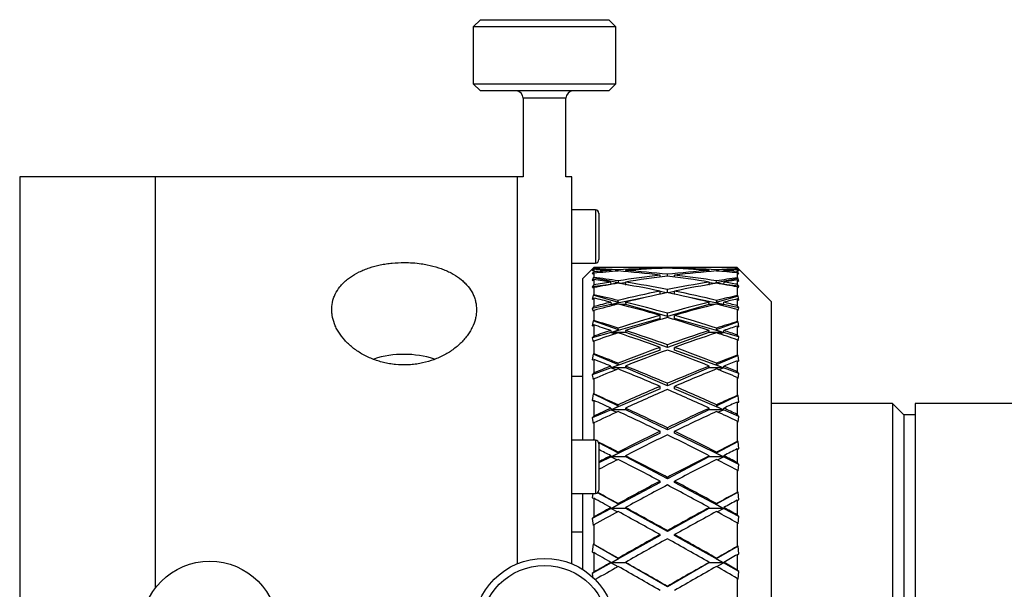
# Model space of a CAD drawing. Header units: inches. Extents: x 0.6 to 20.8, y 0.4 to 16.7.
# Tile 14 of 15: x 15.3 to 18, y 8.7 to 10.3. Entities that reach past the tile are written whole.
import ezdxf

# ---------------------------------------------------------------- set-up
doc = ezdxf.new("R2010")
doc.units = ezdxf.units.IN
doc.header["$MEASUREMENT"] = 0

msp = doc.modelspace()

# ---------------------------------------------------------------- linework, layer by layer
at = {"color": 7, "linetype": 'Continuous', "lineweight": 25}
for p, q in [((16.5792, 10.2926), (16.5595, 10.2729)), ((16.5792, 10.2926), (16.8921, 10.2926)), ((16.8921, 10.2926), (16.9335, 10.2926)), ((16.9532, 10.2729), (16.9335, 10.2926)), ((16.5595, 10.2729), (16.5595, 10.1155)), ((16.9072, 10.2729), (16.5595, 10.2729)), ((16.9532, 10.2729), (16.9072, 10.2729)), ((16.9532, 10.1155), (16.9532, 10.2729)), ((16.5595, 10.1155), (16.5792, 10.0958)), ((16.5595, 10.1155), (16.9532, 10.1155)), ((16.9335, 10.0958), (16.5792, 10.0958)), ((16.9335, 10.0958), (16.9532, 10.1155)), ((16.6973, 10.0761), (16.6973, 9.8584)), ((16.8154, 10.0761), (16.6973, 10.0761)), ((16.8154, 9.8584), (16.8154, 10.0761)), ((15.6813, 9.8584), (15.3063, 9.8584)), ((15.3063, 9.8584), (15.3063, 7.3584)), ((16.6813, 9.8584), (15.6813, 9.8584)), ((15.6813, 8.7233), (15.6813, 9.8584)), ((16.6973, 9.8584), (16.6813, 9.8584)), ((16.6813, 8.7904), (16.6813, 9.8584)), ((16.8313, 9.8584), (16.8154, 9.8584)), ((16.8313, 8.7904), (16.8313, 9.8584)), ((16.8967, 9.7679), (16.8313, 9.7679)), ((16.8967, 9.7677), (16.8313, 9.7677)), ((16.8967, 9.7679), (16.8967, 9.7677)), ((16.8967, 9.7677), (16.8967, 9.6205)), ((16.9065, 9.7581), (16.9065, 9.7579)), ((16.9065, 9.7579), (16.9065, 9.6303)), ((16.8313, 9.6205), (16.8967, 9.6205)), ((16.8882, 9.6042), (16.8623, 9.5784)), ((16.8923, 9.6084), (16.8882, 9.6043)), ((16.8882, 9.6043), (16.8908, 9.6066)), ((16.8908, 9.604), (16.8882, 9.5996)), ((16.8882, 9.5996), (16.8923, 9.6034)), ((16.8908, 9.6066), (16.8923, 9.6082)), ((16.8923, 9.6054), (16.8908, 9.604)), ((16.8994, 9.603), (16.8908, 9.604)), ((16.8923, 9.6082), (16.8923, 9.6054)), ((16.8923, 9.6034), (16.8923, 9.5965)), ((16.9913, 9.6084), (16.928, 9.6084)), ((17.1597, 9.6084), (17.0313, 9.6084)), ((17.0755, 9.6058), (17.0755, 9.6072)), ((17.0955, 9.6066), (17.0955, 9.6077)), ((17.1155, 9.6058), (17.1155, 9.6072)), ((17.2629, 9.6084), (17.1997, 9.6084)), ((17.2886, 9.6083), (17.2886, 9.605)), ((17.2886, 9.6083), (17.2908, 9.606)), ((17.2933, 9.6037), (17.2886, 9.6083)), ((17.2908, 9.6029), (17.2886, 9.605)), ((17.2886, 9.6028), (17.2886, 9.5973)), ((17.2886, 9.6028), (17.2933, 9.5985)), ((17.2908, 9.6029), (17.2887, 9.6027)), ((17.2908, 9.606), (17.2927, 9.6042)), ((17.2933, 9.5985), (17.2908, 9.6029)), ((17.3823, 9.5146), (17.2927, 9.6042)), ((16.8623, 9.1315), (16.8623, 9.5784)), ((16.8923, 9.5965), (16.8882, 9.5919)), ((16.8918, 9.5921), (16.8882, 9.5919)), ((16.8882, 9.5919), (16.8908, 9.5909)), ((16.8908, 9.58), (16.8882, 9.5723)), ((16.8882, 9.5723), (16.8923, 9.5756)), ((16.8908, 9.5909), (16.8923, 9.5926)), ((16.8923, 9.5812), (16.8908, 9.58)), ((16.9604, 9.5657), (16.8908, 9.58)), ((16.8923, 9.5926), (16.8923, 9.5812)), ((16.8923, 9.5756), (16.8923, 9.5602)), ((16.9396, 9.6003), (16.94, 9.5971)), ((16.9452, 9.5976), (16.9399, 9.5982)), ((16.96, 9.5987), (16.9596, 9.6017)), ((16.9796, 9.6003), (16.98, 9.5971)), ((17.0755, 9.5823), (17.0755, 9.5873)), ((17.0955, 9.5849), (17.0955, 9.5896)), ((17.1155, 9.5823), (17.1155, 9.5873)), ((17.2109, 9.5971), (17.2114, 9.6003)), ((17.2908, 9.5781), (17.2305, 9.5657)), ((17.2313, 9.6017), (17.2309, 9.5987)), ((17.2511, 9.5982), (17.2457, 9.5976)), ((17.2509, 9.5971), (17.2514, 9.6003)), ((17.2933, 9.5922), (17.2886, 9.5973)), ((17.2886, 9.5936), (17.2886, 9.5798)), ((17.2886, 9.5936), (17.2908, 9.5912)), ((17.2908, 9.5781), (17.2886, 9.5798)), ((17.2933, 9.5922), (17.2898, 9.5923)), ((17.2908, 9.5912), (17.2933, 9.5922)), ((17.2933, 9.5704), (17.2908, 9.5781)), ((16.9394, 9.5615), (16.8882, 9.5554)), ((16.8923, 9.5602), (16.8882, 9.5554)), ((16.8908, 9.551), (16.8923, 9.5528)), ((16.8923, 9.5528), (16.8923, 9.533)), ((16.9405, 9.5617), (16.9396, 9.5682)), ((16.9604, 9.5657), (16.9425, 9.562)), ((16.9596, 9.5714), (16.9604, 9.5657)), ((16.9799, 9.5662), (16.9634, 9.5643)), ((16.9791, 9.5616), (16.9805, 9.5616)), ((16.9805, 9.5616), (16.9796, 9.5682)), ((16.9895, 9.5598), (16.9805, 9.5616)), ((17.2104, 9.5616), (17.2015, 9.5598)), ((17.2114, 9.5682), (17.2104, 9.5616)), ((17.2104, 9.5616), (17.2119, 9.5616)), ((17.2275, 9.5643), (17.2111, 9.5662)), ((17.2305, 9.5657), (17.2313, 9.5714)), ((17.2484, 9.562), (17.2305, 9.5657)), ((17.2514, 9.5682), (17.2504, 9.5617)), ((17.2933, 9.5565), (17.2515, 9.5615)), ((17.2886, 9.5741), (17.2886, 9.562)), ((17.2886, 9.5741), (17.2933, 9.5704)), ((17.2933, 9.5565), (17.2886, 9.562)), ((17.2886, 9.5547), (17.2886, 9.5308)), ((17.2886, 9.5547), (17.2908, 9.5521)), ((17.2908, 9.5521), (17.2933, 9.5565)), ((16.8908, 9.532), (16.8882, 9.5213)), ((16.8882, 9.5213), (16.8923, 9.5239)), ((16.8923, 9.533), (16.8908, 9.532)), ((16.9604, 9.5121), (16.8908, 9.532)), ((16.8923, 9.5239), (16.8923, 9.5005)), ((17.0295, 9.5245), (16.9405, 9.5063)), ((17.0755, 9.5348), (17.0755, 9.5433)), ((17.0928, 9.5386), (17.0755, 9.5421)), ((17.0955, 9.5391), (17.0955, 9.5473)), ((17.1155, 9.5421), (17.0981, 9.5386)), ((17.1155, 9.5348), (17.1155, 9.5433)), ((17.2504, 9.5063), (17.1615, 9.5245)), ((17.2908, 9.5293), (17.2305, 9.5121)), ((17.2908, 9.5293), (17.2886, 9.5308)), ((17.2886, 9.5216), (17.2886, 9.5031)), ((17.2886, 9.5216), (17.2933, 9.5186)), ((17.2933, 9.5186), (17.2908, 9.5293)), ((16.9405, 9.5063), (16.8882, 9.4956)), ((16.8923, 9.5005), (16.8882, 9.4956)), ((16.8882, 9.4956), (16.8908, 9.4879)), ((16.9396, 9.5126), (16.9405, 9.5063)), ((16.9405, 9.5063), (16.9604, 9.5121)), ((16.9546, 9.5063), (16.9405, 9.5063)), ((16.9405, 9.5063), (16.9483, 9.5047)), ((16.9604, 9.5121), (16.9596, 9.5174)), ((16.9805, 9.5063), (16.9646, 9.5063)), ((16.9796, 9.5126), (16.9805, 9.5063)), ((17.0955, 9.4733), (16.9805, 9.5063)), ((17.2104, 9.5063), (17.0955, 9.4733)), ((17.2104, 9.5063), (17.2114, 9.5126)), ((17.2264, 9.5063), (17.2104, 9.5063)), ((17.2313, 9.5174), (17.2305, 9.5121)), ((17.2305, 9.5121), (17.2504, 9.5063)), ((17.2504, 9.5063), (17.2363, 9.5063)), ((17.2426, 9.5047), (17.2504, 9.5063)), ((17.2504, 9.5063), (17.2514, 9.5126)), ((17.2933, 9.4975), (17.2504, 9.5063)), ((17.2933, 9.4975), (17.2886, 9.5031)), ((17.2908, 9.4898), (17.2933, 9.4975)), ((17.3823, 9.5146), (17.3823, 9.4955)), ((17.3823, 9.4955), (17.3823, 7.7021)), ((16.8908, 9.4879), (16.8923, 9.4898)), ((16.8923, 9.4898), (16.8923, 9.4621)), ((17.0755, 9.4676), (16.9405, 9.4289)), ((17.0755, 9.4676), (17.0755, 9.4763)), ((17.0955, 9.4733), (17.0955, 9.4819)), ((17.1155, 9.4676), (17.1155, 9.4763)), ((17.2504, 9.4289), (17.1155, 9.4676)), ((17.2886, 9.4925), (17.2886, 9.459)), ((17.2886, 9.4925), (17.2908, 9.4898)), ((16.8908, 9.4613), (16.8882, 9.4478)), ((16.8882, 9.4478), (16.8923, 9.4497)), ((16.8923, 9.4621), (16.8908, 9.4613)), ((16.9604, 9.4362), (16.8908, 9.4613)), ((16.8923, 9.4497), (16.8923, 9.4189)), ((16.9604, 9.4362), (16.9596, 9.4411)), ((17.2908, 9.458), (17.2305, 9.4362)), ((17.2313, 9.4411), (17.2305, 9.4362)), ((17.2908, 9.458), (17.2886, 9.459)), ((17.2886, 9.4466), (17.2886, 9.4223)), ((17.2886, 9.4466), (17.2933, 9.4444)), ((17.2933, 9.4444), (17.2908, 9.458)), ((16.9405, 9.4289), (16.8882, 9.4139)), ((16.8923, 9.4189), (16.8882, 9.4139)), ((16.8882, 9.4139), (16.8908, 9.4031)), ((16.9396, 9.4346), (16.9405, 9.4289)), ((16.9405, 9.4289), (16.9604, 9.4362)), ((16.9805, 9.4289), (16.9405, 9.4289)), ((16.9405, 9.4289), (16.9521, 9.4255)), ((16.9796, 9.4346), (16.9805, 9.4289)), ((17.0955, 9.3873), (16.9805, 9.4289)), ((17.2104, 9.4289), (17.0955, 9.3873)), ((17.2104, 9.4289), (17.2114, 9.4346)), ((17.2504, 9.4289), (17.2104, 9.4289)), ((17.2305, 9.4362), (17.2504, 9.4289)), ((17.2389, 9.4255), (17.2504, 9.4289)), ((17.2504, 9.4289), (17.2514, 9.4346)), ((17.2933, 9.4166), (17.2504, 9.4289)), ((17.2933, 9.4166), (17.2886, 9.4223)), ((17.2908, 9.4058), (17.2933, 9.4166)), ((16.8908, 9.4031), (16.8923, 9.405)), ((16.8923, 9.405), (16.8923, 9.3701)), ((17.0755, 9.3801), (17.0755, 9.3879)), ((17.0955, 9.3873), (17.0955, 9.395)), ((17.1155, 9.3801), (17.1155, 9.3879)), ((17.2886, 9.4085), (17.2886, 9.3663)), ((17.2886, 9.4085), (17.2908, 9.4058)), ((16.8908, 9.3696), (16.8882, 9.3536)), ((16.8923, 9.3701), (16.8908, 9.3696)), ((16.9604, 9.3399), (16.8908, 9.3696)), ((17.0755, 9.3801), (16.9405, 9.3313)), ((17.2504, 9.3313), (17.1155, 9.3801)), ((17.2908, 9.3656), (17.2305, 9.3399)), ((17.2908, 9.3656), (17.2886, 9.3663)), ((17.2933, 9.3496), (17.2908, 9.3656)), ((16.8882, 9.3536), (16.8923, 9.3548)), ((16.9405, 9.3313), (16.8882, 9.3123)), ((16.8923, 9.3548), (16.8923, 9.3173)), ((16.9396, 9.3363), (16.9405, 9.3313)), ((16.9405, 9.3313), (16.9604, 9.3399)), ((16.9805, 9.3313), (16.9405, 9.3313)), ((16.9405, 9.3313), (16.9543, 9.3262)), ((16.9604, 9.3399), (16.9596, 9.3442)), ((16.9796, 9.3363), (16.9805, 9.3313)), ((17.0955, 9.2821), (16.9805, 9.3313)), ((17.2104, 9.3313), (17.0955, 9.2821)), ((17.2104, 9.3313), (17.2114, 9.3363)), ((17.2504, 9.3313), (17.2104, 9.3313)), ((17.2313, 9.3442), (17.2305, 9.3399)), ((17.2305, 9.3399), (17.2504, 9.3313)), ((17.2366, 9.3262), (17.2504, 9.3313)), ((17.2504, 9.3313), (17.2514, 9.3363)), ((17.2933, 9.3158), (17.2504, 9.3313)), ((17.2886, 9.3509), (17.2886, 9.3213)), ((17.2886, 9.3509), (17.2933, 9.3496)), ((16.8313, 9.3084), (16.8623, 9.3084)), ((16.8923, 9.3173), (16.8882, 9.3123)), ((16.8882, 9.3123), (16.8908, 9.2988)), ((17.2933, 9.3158), (17.2886, 9.3213)), ((17.2886, 9.3049), (17.2886, 9.2549)), ((17.2886, 9.3049), (17.2908, 9.3022)), ((17.2908, 9.3022), (17.2933, 9.3158)), ((16.8908, 9.2988), (16.8923, 9.3007)), ((16.8923, 9.3007), (16.8923, 9.2593)), ((17.0755, 9.2736), (17.0755, 9.2803)), ((17.0955, 9.2821), (17.0955, 9.2888)), ((17.1155, 9.2736), (17.1155, 9.2803)), ((16.8908, 9.2592), (16.8882, 9.2411)), ((16.8923, 9.2593), (16.8908, 9.2592)), ((16.9604, 9.2256), (16.8908, 9.2592)), ((17.0755, 9.2736), (16.9405, 9.2158)), ((17.2504, 9.2158), (17.1155, 9.2736)), ((17.2908, 9.2547), (17.2305, 9.2256)), ((17.2908, 9.2547), (17.2886, 9.2549)), ((17.2933, 9.2366), (17.2908, 9.2547)), ((16.8882, 9.2411), (16.8923, 9.2415)), ((16.8923, 9.2415), (16.8923, 9.1982)), ((16.9405, 9.2158), (16.9604, 9.2256)), ((16.9604, 9.2256), (16.9596, 9.2292)), ((17.2313, 9.2292), (17.2305, 9.2256)), ((17.2305, 9.2256), (17.2504, 9.2158)), ((17.2886, 9.237), (17.2886, 9.2029)), ((17.2886, 9.237), (17.2933, 9.2366)), ((17.7172, 9.2334), (17.3823, 9.2334)), ((17.7484, 9.2021), (17.7172, 9.2334)), ((17.7172, 9.2334), (17.7172, 7.9834)), ((18.1328, 9.2334), (17.7797, 9.2334)), ((17.7797, 9.2334), (17.7797, 7.9834)), ((16.9405, 9.2158), (16.8882, 9.1935)), ((16.8923, 9.1982), (16.8882, 9.1935)), ((16.9396, 9.2201), (16.9405, 9.2158)), ((16.9805, 9.2158), (16.9405, 9.2158)), ((16.9405, 9.2158), (16.9559, 9.2092)), ((16.9796, 9.2201), (16.9805, 9.2158)), ((17.0955, 9.1603), (16.9805, 9.2158)), ((17.2104, 9.2158), (17.0955, 9.1603)), ((17.2104, 9.2158), (17.2114, 9.2201)), ((17.2504, 9.2158), (17.2104, 9.2158)), ((17.235, 9.2092), (17.2504, 9.2158)), ((17.2504, 9.2158), (17.2514, 9.2201)), ((17.2933, 9.1975), (17.2504, 9.2158)), ((17.2933, 9.1975), (17.2886, 9.2029)), ((17.2908, 9.1815), (17.2933, 9.1975)), ((17.7797, 9.2021), (17.7484, 9.2021)), ((17.7484, 9.2021), (17.7484, 8.0146)), ((16.8882, 9.1935), (16.8908, 9.1775)), ((16.8908, 9.1775), (16.8923, 9.1793)), ((16.8923, 9.1793), (16.8923, 9.1326)), ((17.2886, 9.184), (17.2886, 9.1276)), ((17.2886, 9.184), (17.2908, 9.1815)), ((17.0755, 9.1507), (16.9405, 9.0855)), ((17.0755, 9.1507), (17.0755, 9.1561)), ((17.0955, 9.1603), (17.0955, 9.1658)), ((17.1155, 9.1507), (17.1155, 9.1561)), ((17.2504, 9.0855), (17.1155, 9.1507)), ((16.8967, 9.1315), (16.8313, 9.1315)), ((16.8923, 9.1326), (16.8908, 9.1327)), ((16.8931, 9.1315), (16.8908, 9.1327)), ((16.8967, 9.1315), (16.8967, 8.9843)), ((16.9604, 9.0961), (16.9061, 9.1247)), ((16.9065, 9.1217), (16.9065, 8.9941)), ((17.2908, 9.1278), (17.2305, 9.0961)), ((17.2908, 9.1278), (17.2886, 9.1276)), ((17.2933, 9.108), (17.2908, 9.1278)), ((16.9405, 9.0855), (16.9065, 9.0691)), ((16.9396, 9.0888), (16.9405, 9.0855)), ((16.9405, 9.0855), (16.9604, 9.0961)), ((16.9805, 9.0855), (16.9405, 9.0855)), ((16.9405, 9.0855), (16.9571, 9.0774)), ((16.9604, 9.0961), (16.9596, 9.0989)), ((16.9796, 9.0888), (16.9805, 9.0855)), ((17.0955, 9.0249), (16.9805, 9.0855)), ((17.2104, 9.0855), (17.0955, 9.0249)), ((17.2104, 9.0855), (17.2114, 9.0888)), ((17.2504, 9.0855), (17.2104, 9.0855)), ((17.2313, 9.0989), (17.2305, 9.0961)), ((17.2305, 9.0961), (17.2504, 9.0855)), ((17.2338, 9.0774), (17.2504, 9.0855)), ((17.2504, 9.0855), (17.2514, 9.0888)), ((17.2933, 9.0648), (17.2504, 9.0855)), ((17.2886, 9.1076), (17.2933, 9.108)), ((17.2886, 9.1076), (17.2886, 9.0698)), ((17.2933, 9.0648), (17.2886, 9.0698)), ((17.2908, 9.0466), (17.2933, 9.0648)), ((17.2886, 9.049), (17.2886, 8.9875)), ((17.2886, 9.049), (17.2908, 9.0466)), ((17.0755, 9.0144), (16.9405, 8.9434)), ((17.0755, 9.0144), (17.0755, 9.0185)), ((17.0955, 9.0249), (17.0955, 9.029)), ((17.1155, 9.0144), (17.1155, 9.0185)), ((17.2504, 8.9434), (17.1155, 9.0144)), ((16.8313, 8.9843), (16.8967, 8.9843)), ((16.8623, 8.7742), (16.8623, 8.9843)), ((16.8897, 8.9843), (16.8882, 8.9725)), ((16.9604, 8.9546), (16.903, 8.9865)), ((17.2908, 8.9881), (17.2305, 8.9546)), ((17.2908, 8.9881), (17.2886, 8.9875)), ((17.2933, 8.9672), (17.2908, 8.9881)), ((16.8882, 8.9725), (16.8923, 8.9713)), ((16.8923, 8.9713), (16.8923, 8.9198)), ((16.9405, 8.9434), (16.9604, 8.9546)), ((16.9604, 8.9546), (16.9596, 8.9566)), ((17.2313, 8.9566), (17.2305, 8.9546)), ((17.2305, 8.9546), (17.2504, 8.9434)), ((17.2886, 8.9659), (17.2933, 8.9672)), ((17.2886, 8.9659), (17.2886, 8.9253)), ((16.9405, 8.9434), (16.8882, 8.9158)), ((16.9396, 8.9457), (16.9405, 8.9434)), ((16.9805, 8.9434), (16.9405, 8.9434)), ((16.9405, 8.9434), (16.9581, 8.934)), ((16.9796, 8.9457), (16.9805, 8.9434)), ((17.0955, 8.8793), (16.9805, 8.9434)), ((17.2104, 8.9434), (17.0955, 8.8793)), ((17.2104, 8.9434), (17.2114, 8.9457)), ((17.2504, 8.9434), (17.2104, 8.9434)), ((17.2328, 8.934), (17.2504, 8.9434)), ((17.2504, 8.9434), (17.2514, 8.9457)), ((17.2933, 8.9208), (17.2504, 8.9434)), ((17.2933, 8.9208), (17.2886, 8.9253)), ((16.8923, 8.9198), (16.8882, 8.9158)), ((16.8882, 8.9158), (16.8908, 8.8961)), ((16.8908, 8.8961), (16.8923, 8.8976)), ((16.8923, 8.8976), (16.8923, 8.8438)), ((17.2886, 8.9032), (17.2886, 8.8381)), ((17.2886, 8.9032), (17.2908, 8.901)), ((17.2908, 8.901), (17.2933, 8.9208)), ((16.8623, 8.8776), (16.8313, 8.8776)), ((17.0755, 8.8682), (16.9405, 8.793)), ((17.0755, 8.8682), (17.0755, 8.8708)), ((17.0955, 8.8793), (17.0955, 8.8819)), ((17.1155, 8.8682), (17.1155, 8.8708)), ((17.2504, 8.793), (17.1155, 8.8682)), ((16.8908, 8.8445), (16.8882, 8.823)), ((16.8923, 8.8438), (16.8908, 8.8445)), ((16.9604, 8.8045), (16.8908, 8.8445)), ((16.8882, 8.823), (16.8923, 8.8211)), ((16.8923, 8.8211), (16.8923, 8.7673)), ((17.2908, 8.8391), (17.2305, 8.8045)), ((17.2908, 8.8391), (17.2886, 8.8381)), ((17.2886, 8.8154), (17.2933, 8.8176)), ((17.2886, 8.8154), (17.2886, 8.773)), ((17.2933, 8.8176), (17.2908, 8.8391)), ((16.9405, 8.793), (16.8882, 8.7639)), ((16.9396, 8.7943), (16.9405, 8.793)), ((16.9405, 8.793), (16.9604, 8.8045)), ((16.9805, 8.793), (16.9405, 8.793)), ((16.9405, 8.793), (16.959, 8.7826)), ((16.9604, 8.8045), (16.9596, 8.8056)), ((16.9796, 8.7943), (16.9805, 8.793)), ((17.0955, 8.727), (16.9805, 8.793)), ((17.2104, 8.793), (17.0955, 8.727)), ((17.2104, 8.793), (17.2114, 8.7943)), ((17.2504, 8.793), (17.2104, 8.793)), ((17.2313, 8.8056), (17.2305, 8.8045)), ((17.2305, 8.8045), (17.2504, 8.793)), ((17.2319, 8.7826), (17.2504, 8.793)), ((17.2504, 8.793), (17.2514, 8.7943)), ((17.2933, 8.7691), (17.2504, 8.793)), ((16.8923, 8.7673), (16.8882, 8.7639)), ((16.8882, 8.7639), (16.8899, 8.7504)), ((17.2933, 8.7691), (17.2886, 8.773)), ((17.2908, 8.7482), (17.2933, 8.7691)), ((17.2886, 8.7501), (17.2886, 8.683)), ((17.2886, 8.7501), (17.2908, 8.7482)), ((17.0955, 8.727), (17.0955, 8.7281))]:
    msp.add_line(p, q, dxfattribs=at)
for centre, radius in [((15.8313, 8.6084), 0.189), ((16.7563, 8.6084), 0.1969), ((16.7563, 8.6084), 0.1772)]:
    msp.add_circle(centre, radius, dxfattribs=at)
for centre, radius, start, end in [((16.6776, 10.0761), 0.0197, 0, 90), ((16.8351, 10.0761), 0.0197, 90, 180), ((16.8967, 9.7581), 0.00984, 0, 90), ((16.8967, 9.7579), 0.00984, 0, 90), ((16.8967, 9.6303), 0.00984, 270, 0), ((16.3683, 9.0948), 0.2739, 72.2303, 107.7438), ((16.8967, 9.1217), 0.00984, 0, 90), ((16.8967, 8.9941), 0.00984, 270, 0)]:
    msp.add_arc(centre, radius, start, end, dxfattribs=at)
for centre, major_axis, ratio, start_param, end_param in [((17.1155, 8.6084), (1.7296, -0.1607), 0.570645, 1.732223, 1.752955), ((17.0755, 8.6084), (1.7296, -0.1607), 0.570645, 1.720607, 1.7297), ((17.1155, 8.6084), (1.7243, -0.296), 0.553962, 1.75574, 1.794797), ((17.0755, 8.6084), (1.7243, -0.296), 0.553962, 1.744157, 1.771542), ((17.0755, 8.6084), (1.7315, 0.0728), 0.575988, 1.546595, 1.613552), ((17.1155, 8.6084), (1.7315, 0.0728), 0.575988, 1.558143, 1.625135), ((17.0755, 8.6084), (1.7315, -0.0728), 0.575988, 1.594997, 1.643628), ((17.1155, 8.6084), (1.7315, -0.0728), 0.575988, 1.606545, 1.655189), ((17.0755, 8.6084), (1.7315, 0.0728), 0.575988, 1.486403, 1.535048), ((17.0755, 8.6084), (1.7315, -0.0728), 0.575988, 1.516458, 1.58345), ((17.1155, 8.6084), (1.7315, 0.0728), 0.575988, 1.497964, 1.546595), ((17.1155, 8.6084), (1.7315, -0.0728), 0.575988, 1.528041, 1.594997), ((17.0755, 8.6084), (1.7243, 0.296), 0.553962, 1.352615, 1.385853), ((17.1155, 8.6084), (1.7243, 0.296), 0.553962, 1.375855, 1.397436), ((17.0755, 8.6084), (1.7296, 0.1607), 0.570645, 1.394458, 1.40937), ((17.1155, 8.6084), (1.7296, 0.1607), 0.570645, 1.417697, 1.420985), ((17.0755, 8.6084), (1.7315, 0.0728), 0.575988, 1.625135, 1.652521), ((17.1155, 8.6084), (1.7315, 0.0728), 0.575988, 1.636718, 1.675776), ((17.1155, 8.6084), (1.7143, -0.4847), 0.510211, 1.8042, 1.843258), ((17.0755, 8.6084), (1.7143, -0.4847), 0.510211, 1.792617, 1.820003), ((17.0755, 8.6084), (1.7243, -0.296), 0.553962, 1.665617, 1.732574), ((17.0755, 8.6084), (1.7243, 0.296), 0.553962, 1.475976, 1.542933), ((17.1155, 8.6084), (1.7243, -0.296), 0.553962, 1.677164, 1.744157), ((17.1155, 8.6084), (1.7243, 0.296), 0.553962, 1.487523, 1.554516), ((17.0755, 8.6084), (1.7243, 0.296), 0.553962, 1.397436, 1.464429), ((17.0755, 8.6084), (1.7243, -0.296), 0.553962, 1.587077, 1.65407), ((17.1155, 8.6084), (1.7243, 0.296), 0.553962, 1.409019, 1.475976), ((17.1155, 8.6084), (1.7243, -0.296), 0.553962, 1.59866, 1.665617), ((17.0755, 8.6084), (1.7315, -0.0728), 0.575988, 1.471637, 1.504875), ((17.0755, 8.6084), (1.7143, 0.4847), 0.510211, 1.304155, 1.337392), ((17.1155, 8.6084), (1.7315, -0.0728), 0.575988, 1.494876, 1.516458), ((17.0755, 8.6084), (1.7243, 0.296), 0.553962, 1.554516, 1.581901), ((17.1155, 8.6084), (1.7243, 0.296), 0.553962, 1.566099, 1.605156), ((17.0755, 8.6084), (1.7143, -0.4847), 0.510211, 1.714078, 1.781034), ((17.1155, 8.6084), (1.7143, -0.4847), 0.510211, 1.725625, 1.792617), ((17.0755, 8.6084), (1.7143, 0.4847), 0.510211, 1.348975, 1.415968), ((17.1155, 8.6084), (1.7143, 0.4847), 0.510211, 1.360558, 1.427515), ((17.0755, 8.6084), (1.7243, -0.296), 0.553962, 1.542256, 1.575494), ((17.1155, 8.6084), (1.7143, 0.4847), 0.510211, 1.327394, 1.348975), ((17.1155, 8.6084), (1.7243, -0.296), 0.553962, 1.565496, 1.587077), ((17.1155, 8.6084), (1.7081, -0.6337), 0.452884, 1.827383, 1.866441), ((17.0755, 8.6084), (1.7081, -0.6337), 0.452884, 1.8158, 1.843186), ((17.0755, 8.6084), (1.7143, 0.4847), 0.510211, 1.427515, 1.494472), ((17.1155, 8.6084), (1.7143, 0.4847), 0.510211, 1.439062, 1.506055), ((17.0755, 8.6084), (1.7143, -0.4847), 0.510211, 1.635538, 1.70253), ((17.1155, 8.6084), (1.7143, -0.4847), 0.510211, 1.647121, 1.714078), ((17.0755, 8.6084), (1.7081, 0.6337), 0.452884, 1.280972, 1.314209), ((17.1155, 8.6084), (1.7081, 0.6337), 0.452884, 1.304211, 1.325792), ((17.0755, 8.6084), (1.7143, 0.4847), 0.510211, 1.506055, 1.53344), ((17.1155, 8.6084), (1.7143, 0.4847), 0.510211, 1.517638, 1.556695), ((17.0755, 8.6084), (1.7081, -0.6337), 0.452884, 1.737261, 1.804218), ((17.1155, 8.6084), (1.7081, -0.6337), 0.452884, 1.748808, 1.8158), ((17.0755, 8.6084), (1.7081, 0.6337), 0.452884, 1.325792, 1.392785), ((17.1155, 8.6084), (1.7081, 0.6337), 0.452884, 1.337375, 1.404332), ((17.0755, 8.6084), (1.7143, -0.4847), 0.510211, 1.590717, 1.623955), ((17.1155, 8.6084), (1.7143, -0.4847), 0.510211, 1.613957, 1.635538), ((17.0755, 8.6084), (1.7081, 0.6337), 0.452884, 1.404332, 1.471289), ((17.1155, 8.6084), (1.7081, 0.6337), 0.452884, 1.415879, 1.482872), ((17.0755, 8.6084), (1.7081, -0.6337), 0.452884, 1.658721, 1.725713), ((17.1155, 8.6084), (1.7081, -0.6337), 0.452884, 1.670304, 1.737261), ((17.1155, 8.6084), (1.7075, -0.7484), 0.388462, 1.829559, 1.868616), ((17.0755, 8.6084), (1.7075, -0.7484), 0.388462, 1.817976, 1.845361), ((17.0755, 8.6084), (1.7075, 0.7484), 0.388462, 1.278796, 1.312034), ((17.1155, 8.6084), (1.7075, 0.7484), 0.388462, 1.302036, 1.323617), ((17.0755, 8.6084), (1.7081, 0.6337), 0.452884, 1.482872, 1.510257), ((17.1155, 8.6084), (1.7081, 0.6337), 0.452884, 1.494455, 1.533512), ((17.0755, 8.6084), (1.7075, -0.7484), 0.388462, 1.739436, 1.806393), ((17.1155, 8.6084), (1.7075, -0.7484), 0.388462, 1.750983, 1.817976), ((17.0755, 8.6084), (1.7075, 0.7484), 0.388462, 1.323617, 1.390609), ((17.1155, 8.6084), (1.7075, 0.7484), 0.388462, 1.3352, 1.402157), ((17.0755, 8.6084), (1.7081, -0.6337), 0.452884, 1.6139, 1.647138), ((17.1155, 8.6084), (1.7081, -0.6337), 0.452884, 1.63714, 1.658721), ((17.0755, 8.6084), (1.7075, 0.7484), 0.388462, 1.402157, 1.469114), ((17.1155, 8.6084), (1.7075, -0.7484), 0.388462, 1.672479, 1.739436), ((17.1155, 8.6084), (1.7112, -0.8357), 0.3209, 1.816385, 1.855443), ((17.1155, 8.6084), (1.7075, 0.7484), 0.388462, 1.413704, 1.480696), ((17.0755, 8.6084), (1.7075, -0.7484), 0.388462, 1.660896, 1.727889), ((17.0755, 8.6084), (1.7112, 0.8357), 0.3209, 1.29197, 1.325207), ((17.0755, 8.6084), (1.7112, -0.8357), 0.3209, 1.804802, 1.832188), ((17.0755, 8.6084), (1.7075, 0.7484), 0.388462, 1.480696, 1.508082), ((17.1155, 8.6084), (1.7112, -0.8357), 0.3209, 1.73781, 1.804802), ((17.0755, 8.6084), (1.7112, 0.8357), 0.3209, 1.33679, 1.403783), ((17.1155, 8.6084), (1.7112, 0.8357), 0.3209, 1.315209, 1.33679), ((17.1155, 8.6084), (1.7075, -0.7484), 0.388462, 1.639315, 1.660896), ((17.1155, 8.6084), (1.7075, 0.7484), 0.388462, 1.492279, 1.531337), ((17.0755, 8.6084), (1.7112, -0.8357), 0.3209, 1.726262, 1.793219), ((17.1155, 8.6084), (1.7112, 0.8357), 0.3209, 1.348373, 1.41533), ((17.0755, 8.6084), (1.7075, -0.7484), 0.388462, 1.616076, 1.649313), ((17.0755, 8.6084), (1.7112, 0.8357), 0.3209, 1.41533, 1.482287), ((17.1155, 8.6084), (1.7112, -0.8357), 0.3209, 1.659306, 1.726262), ((17.1155, 8.6084), (1.7171, -0.9013), 0.252285, 1.79258, 1.831637), ((17.1155, 8.6084), (1.7112, 0.8357), 0.3209, 1.426877, 1.49387), ((17.0755, 8.6084), (1.7112, -0.8357), 0.3209, 1.647723, 1.714715), ((17.0755, 8.6084), (1.7171, 0.9013), 0.252285, 1.315775, 1.349013), ((17.0755, 8.6084), (1.7171, -0.9013), 0.252285, 1.780997, 1.808382), ((17.1155, 8.6084), (1.7171, 0.9013), 0.252285, 1.339015, 1.360596), ((17.0755, 8.6084), (1.7112, 0.8357), 0.3209, 1.49387, 1.521255), ((17.1155, 8.6084), (1.7112, 0.8357), 0.3209, 1.505453, 1.54451), ((17.0755, 8.6084), (1.7171, -0.9013), 0.252285, 1.702457, 1.769414), ((17.1155, 8.6084), (1.7171, -0.9013), 0.252285, 1.714004, 1.780997), ((17.0755, 8.6084), (1.7171, 0.9013), 0.252285, 1.360596, 1.427588), ((17.1155, 8.6084), (1.7171, 0.9013), 0.252285, 1.372179, 1.439135), ((17.0755, 8.6084), (1.7112, -0.8357), 0.3209, 1.602902, 1.63614), ((17.1155, 8.6084), (1.7112, -0.8357), 0.3209, 1.626142, 1.647723), ((17.0755, 8.6084), (1.7171, 0.9013), 0.252285, 1.439135, 1.506092), ((17.1155, 8.6084), (1.7171, 0.9013), 0.252285, 1.450683, 1.517675), ((17.0755, 8.6084), (1.7171, -0.9013), 0.252285, 1.623917, 1.69091), ((17.1155, 8.6084), (1.7171, -0.9013), 0.252285, 1.6355, 1.702457), ((17.1155, 8.6084), (1.7233, -0.9486), 0.183581, 1.799427, 1.800694), ((17.1155, 8.6084), (1.7233, -0.9486), 0.183581, 1.761636, 1.793031), ((17.0755, 8.6084), (1.7233, 0.9486), 0.183581, 1.346719, 1.379956), ((17.0755, 8.6084), (1.7233, -0.9486), 0.183581, 1.750053, 1.769199), ((17.0755, 8.6084), (1.7171, 0.9013), 0.252285, 1.517675, 1.536821), ((17.1155, 8.6084), (1.7233, -0.9486), 0.183581, 1.683061, 1.750053), ((17.0755, 8.6084), (1.7233, 0.9486), 0.183581, 1.391539, 1.458532), ((17.1155, 8.6084), (1.7233, 0.9486), 0.183581, 1.369958, 1.391539), ((17.1155, 8.6084), (1.7171, -0.9013), 0.252285, 1.602336, 1.623917), ((17.1155, 8.6084), (1.7171, 0.9013), 0.252285, 1.529258, 1.560055), ((17.0755, 8.6084), (1.7233, -0.9486), 0.183581, 1.671513, 1.73847), ((17.1155, 8.6084), (1.7233, 0.9486), 0.183581, 1.403122, 1.470079), ((17.0755, 8.6084), (1.7171, -0.9013), 0.252285, 1.579097, 1.612334), ((17.0755, 8.6084), (1.7233, 0.9486), 0.183581, 1.470079, 1.537036), ((17.1155, 8.6084), (1.7233, 0.9486), 0.183581, 1.481626, 1.548619), ((17.0755, 8.6084), (1.7233, -0.9486), 0.183581, 1.592974, 1.659966), ((17.1155, 8.6084), (1.7233, -0.9486), 0.183581, 1.604557, 1.671513), ((17.1155, 8.6084), (1.7284, -0.98), 0.115137, 1.72611, 1.758706), ((17.0755, 8.6084), (1.7284, 0.98), 0.115137, 1.382245, 1.415482), ((17.0755, 8.6084), (1.7284, -0.98), 0.115137, 1.714527, 1.741913), ((17.1155, 8.6084), (1.7284, 0.98), 0.115137, 1.405484, 1.427065), ((17.0755, 8.6084), (1.7233, 0.9486), 0.183581, 1.548619, 1.576004), ((17.1155, 8.6084), (1.7233, 0.9486), 0.183581, 1.560202, 1.599259), ((17.0755, 8.6084), (1.7284, -0.98), 0.115137, 1.635987, 1.702944), ((17.1155, 8.6084), (1.7284, -0.98), 0.115137, 1.647535, 1.714527), ((17.0755, 8.6084), (1.7284, 0.98), 0.115137, 1.427065, 1.494058), ((17.1155, 8.6084), (1.7284, 0.98), 0.115137, 1.438648, 1.505605), ((17.0755, 8.6084), (1.7233, -0.9486), 0.183581, 1.548153, 1.581391), ((17.1155, 8.6084), (1.7233, -0.9486), 0.183581, 1.571392, 1.592974), ((17.0755, 8.6084), (1.7284, 0.98), 0.115137, 1.505605, 1.572562), ((17.1155, 8.6084), (1.7284, -0.98), 0.115137, 1.569031, 1.635987), ((17.1155, 8.6084), (1.7314, -0.9967), 0.046971, 1.687951, 1.727009), ((17.1155, 8.6084), (1.7284, 0.98), 0.115137, 1.517153, 1.584145), ((17.0755, 8.6084), (1.7284, -0.98), 0.115137, 1.557448, 1.62444), ((17.0755, 8.6084), (1.7314, -0.9967), 0.046971, 1.676368, 1.703754), ((17.0755, 8.6084), (1.7314, 0.9967), 0.046971, 1.420404, 1.453641), ((17.1155, 8.6084), (1.7314, 0.9967), 0.046971, 1.443643, 1.465224), ((17.0755, 8.6084), (1.7284, 0.98), 0.115137, 1.584145, 1.61153), ((17.1155, 8.6084), (1.7314, -0.9967), 0.046971, 1.609376, 1.676368), ((17.0755, 8.6084), (1.7314, 0.9967), 0.046971, 1.465224, 1.532217), ((17.1155, 8.6084), (1.7284, -0.98), 0.115137, 1.535866, 1.557448), ((17.1155, 8.6084), (1.7284, 0.98), 0.115137, 1.595728, 1.632402), ((17.0755, 8.6084), (1.7314, -0.9967), 0.046971, 1.597829, 1.664785), ((17.1155, 8.6084), (1.7314, 0.9967), 0.046971, 1.476807, 1.543764), ((17.0755, 8.6084), (1.7284, -0.98), 0.115137, 1.512627, 1.545865)]:
    msp.add_ellipse(centre, major_axis=major_axis, ratio=ratio, start_param=start_param, end_param=end_param, dxfattribs=at)
for points, knots in [([(16.3683, 9.6223), (16.3573, 9.622), (16.3406, 9.6215), (16.3188, 9.6187), (16.2974, 9.6149), (16.2769, 9.6094), (16.2579, 9.6024), (16.2398, 9.5944), (16.2233, 9.5848), (16.209, 9.5739), (16.1994, 9.565), (16.1881, 9.5523), (16.1793, 9.5384), (16.1718, 9.52), (16.1686, 9.5046), (16.1682, 9.4888), (16.1697, 9.4729), (16.1739, 9.4568), (16.1808, 9.4412), (16.1895, 9.4258), (16.2007, 9.411), (16.2142, 9.3972), (16.2255, 9.3875), (16.2377, 9.3784), (16.2509, 9.3701), (16.2651, 9.3626), (16.28, 9.356), (16.2954, 9.3505), (16.3113, 9.346), (16.3279, 9.3426), (16.3501, 9.3397), (16.3726, 9.339), (16.3948, 9.3407), (16.4168, 9.3439), (16.4381, 9.3493), (16.4583, 9.3567), (16.4778, 9.3654), (16.4958, 9.376), (16.512, 9.3882), (16.5232, 9.398), (16.5334, 9.4084), (16.5423, 9.4194), (16.5501, 9.4309), (16.5587, 9.4465), (16.5646, 9.4626), (16.5677, 9.4788), (16.5689, 9.4947), (16.5672, 9.5104), (16.5628, 9.5253), (16.5566, 9.5398), (16.5478, 9.5533), (16.5365, 9.5658), (16.5237, 9.5774), (16.5085, 9.5879), (16.4914, 9.5969), (16.4777, 9.6029), (16.4583, 9.6099), (16.4375, 9.6153), (16.4135, 9.6194), (16.3922, 9.6218), (16.3763, 9.6221), (16.3683, 9.6223)], [0, 0, 0, 0, 0.026312, 0.039669, 0.053221, 0.079553, 0.09288, 0.106421, 0.132965, 0.146399, 0.160052, 0.173297, 0.200242, 0.213977, 0.24043, 0.253823, 0.267441, 0.293658, 0.306928, 0.320414, 0.346748, 0.360075, 0.373615, 0.386881, 0.400239, 0.41374, 0.427437, 0.440711, 0.454079, 0.467594, 0.481311, 0.507661, 0.521002, 0.534565, 0.56077, 0.574033, 0.58751, 0.613941, 0.627318, 0.64091, 0.654202, 0.667587, 0.681116, 0.694845, 0.721383, 0.734857, 0.748532, 0.774802, 0.788101, 0.801618, 0.827869, 0.841154, 0.854653, 0.881184, 0.894612, 0.908258, 0.921504, 0.948452, 0.962188, 0.980957, 1, 1, 1, 1]), ([(16.8882, 9.5554), (16.8889, 9.5542), (16.8897, 9.5527), (16.8906, 9.5513), (16.8908, 9.551)], [0, 0, 0, 0, 0.833343, 1, 1, 1, 1])]:
    msp.add_open_spline(points, degree=3, knots=knots, dxfattribs=at)

doc.saveas('drawing.dxf')
